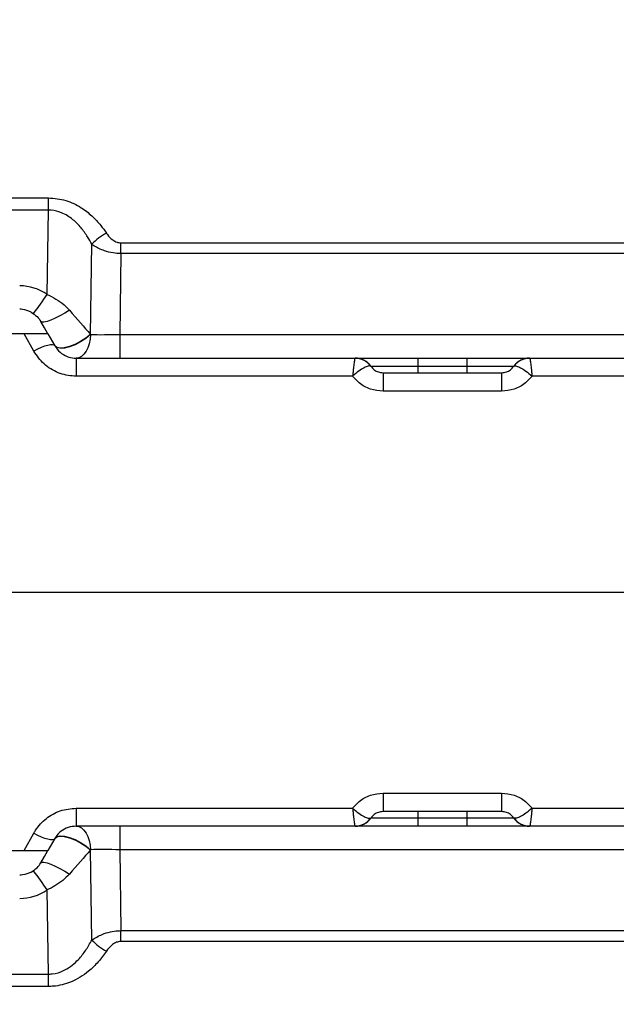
# Model space of a CAD drawing. Extents: x 0 to 16820, y 0 to 11880.
# Tile 45 of 84: x 8684 to 8807, y 6317 to 6519. Entities that reach past the tile are written whole.
import ezdxf

# ---------------------------------------------------------------- set-up
doc = ezdxf.new("R2010")
doc.units = 0
doc.header["$LTSCALE"] = 20
doc.layers.get('0').update_dxf_attribs({"linetype": 'CONTINUOUS'})
doc.styles.add('SLDTEXTSTYLE0', font='TXT', dxfattribs={"width": 0.605})
doc.dimstyles.new('SLDDIMSTYLE0', dxfattribs={"dimtxt": 100, "dimasz": 100, "dimexe": 0, "dimexo": 0.0625, "dimgap": 25, "dimtad": 1, "dimdec": 1, "dimrnd": 1e-09, "dimzin": 12, "dimtxsty": 'SLDTEXTSTYLE0', "dimsah": 1, "dimcen": 0, "dimazin": 3, "dimtfac": 1, "dimtofl": 0, "dimtmove": 0, "dimatfit": 3, "dimtolj": 1, "dimtzin": 12})
doc.dimstyles.new('SLDDIMSTYLE1', dxfattribs={"dimtxt": 100, "dimasz": 100, "dimexe": 0, "dimexo": 0.0625, "dimgap": 25, "dimtad": 1, "dimdec": 4, "dimlfac": 20, "dimzin": 12, "dimtxsty": 'SLDTEXTSTYLE0', "dimsah": 1, "dimcen": 0.09, "dimadec": 1, "dimazin": 3, "dimtfac": 1, "dimtofl": 0, "dimtmove": 0, "dimatfit": 3, "dimtolj": 1, "dimtzin": 12})

# ---------------------------------------------------------------- blocks, each defined once
blk = doc.blocks.new('_D')
at = {"color": 7, "linetype": 'CONTINUOUS'}
for q in [(10380.8, 9036.16), (8366, 6401.82)]:
    blk.add_line((9334.36, 7667.96), q, dxfattribs=at)
blk.add_solid([(9334.36, 7667.96), (9407.03, 7738.27), (9383.2, 7756.5)], dxfattribs=at)
at = {"color": 7, "linetype": 'CONTINUOUS', "insert": (10032.55, 8792.98), "char_height": 100, "attachment_point": 1, "rotation": 52.5905, "style": 'SLDTEXTSTYLE0'}
blk.add_mtext('R1594', dxfattribs=at)
blk = doc.blocks.new('_D_1')
at = {"color": 7, "linetype": 'CONTINUOUS'}
blk.add_line((11867.49, 8642.4), (8366, 6401.82), dxfattribs=at)
blk.add_solid([(11867.49, 8642.4), (11775.17, 8601.13), (11791.34, 8575.86)], dxfattribs=at)
at = {"color": 7, "linetype": 'CONTINUOUS', "insert": (9875.65, 7520.81), "char_height": 100, "attachment_point": 1, "rotation": 32.6149, "style": 'SLDTEXTSTYLE0'}
blk.add_mtext('R4157', dxfattribs=at)
blk = doc.blocks.new('_D_2')
at = {"color": 7, "linetype": 'CONTINUOUS'}
for p, q in [((4232.76, 7130.62), (3693.35, 7225.73)), ((8406, 6401.82), (13110.72, 6401.82))]:
    blk.add_line(p, q, dxfattribs=at)
blk.add_arc((8366, 6401.82), 4714.73, 0, 170, dxfattribs=at)
for points in [[(3722.9, 7220.52), (3756.05, 7316.05), (3726.56, 7321.58)], [(13080.72, 6401.82), (13094.66, 6501.97), (13064.66, 6501.66)]]:
    blk.add_solid(points, dxfattribs=at)
at = {"color": 7, "linetype": 'CONTINUOUS', "insert": (8646.6, 11239.4), "char_height": 100, "attachment_point": 1, "rotation": 355, "style": 'SLDTEXTSTYLE0'}
blk.add_mtext('170°', dxfattribs=at)
blk = doc.blocks.new('_D_3')
at = {"color": 7, "linetype": 'CONTINUOUS'}
for p, q in [((8406, 6401.82), (13085.4, 6401.82)), ((4232.76, 5673.02), (3718.3, 5582.3))]:
    blk.add_line(p, q, dxfattribs=at)
blk.add_arc((8366, 6401.82), 4689.4, 190, 0, dxfattribs=at)
for points in [[(13055.4, 6401.82), (13039.33, 6301.99), (13069.33, 6301.67)], [(3747.84, 5587.51), (3751.51, 5486.46), (3781, 5491.99)]]:
    blk.add_solid(points, dxfattribs=at)
at = {"color": 7, "linetype": 'CONTINUOUS', "insert": (8621.93, 1846.3), "char_height": 100, "attachment_point": 1, "rotation": 5, "style": 'SLDTEXTSTYLE0'}
blk.add_mtext('170°', dxfattribs=at)

msp = doc.modelspace()

# ---------------------------------------------------------------- linework, layer by layer
at = {"color": 8, "linetype": 'CONTINUOUS'}
for p, q in [((8661.7676033, 6482.6910643), (8690.2262582, 6482.6910643)), ((8690.2262582, 6480.1517649), (8690.2262582, 6482.6910643)), ((8690.2262582, 6480.1517649), (8661.7676033, 6480.1517649)), ((8689.9767531, 6462.9029928), (8690.2262582, 6480.1517649)), ((8698.8548649, 6454.6848013), (8699.122162, 6473.1640293)), ((8705.0924016, 6473.4754337), (8836.9014574, 6473.4754337)), ((8705.0924016, 6471.2453856), (8705.0924016, 6473.4754337)), ((8705.0924016, 6471.2453856), (8704.8522843, 6454.6452983)), ((8836.9014574, 6471.2453856), (8705.0924016, 6471.2453856)), ((8687.2234358, 6451.274339), (8685.2366639, 6454.8197946)), ((8704.8522843, 6454.6452983), (8704.8522843, 6449.8197956)), ((8704.8522843, 6454.6452983), (8837.1415747, 6454.6452983)), ((8695.8836926, 6449.8197956), (8695.8836926, 6446.122825)), ((8756.3818706, 6448.1055102), (8756.2889768, 6448.181372)), ((8765.9969343, 6449.8197956), (8765.9969343, 6448.1055102)), ((8775.9969248, 6449.8197956), (8775.9969248, 6448.1055102)), ((8785.6119884, 6448.1055102), (8785.7048525, 6448.181372)), ((8765.9969343, 6448.1055102), (8756.3818706, 6448.1055102)), ((8758.8438107, 6446.819797), (8758.8438107, 6443.0319181)), ((8765.9969343, 6448.1055102), (8765.9969343, 6446.819797)), ((8775.9969248, 6448.1055102), (8765.9969343, 6448.1055102)), ((8785.6119884, 6448.1055102), (8775.9969248, 6448.1055102)), ((8775.9969248, 6448.1055102), (8775.9969248, 6446.819797)), ((8783.1500484, 6446.819797), (8783.1500484, 6443.0319181)), ((8752.5988234, 6446.122825), (8695.8836926, 6446.122825)), ((8846.1101664, 6446.122825), (8789.3950356, 6446.122825)), ((8783.1500484, 6443.0319181), (8758.8438107, 6443.0319181)), ((8603.7237359, 6401.8197952), (8881.6832019, 6401.8197952)), ((8758.8438107, 6360.6076723), (8783.1500484, 6360.6076723)), ((8758.8438107, 6360.6076723), (8758.8438107, 6356.8197934)), ((8783.1500484, 6360.6076723), (8783.1500484, 6356.8197934)), ((8695.8836926, 6357.5167654), (8752.5988234, 6357.5167654)), ((8695.8836926, 6357.5167654), (8695.8836926, 6353.8197948)), ((8789.3950356, 6357.5167654), (8846.1101664, 6357.5167654)), ((8756.2889768, 6355.4582185), (8756.3818706, 6355.5340803)), ((8756.3818706, 6355.5340803), (8765.9969343, 6355.5340803)), ((8765.9969343, 6356.8197934), (8765.9969343, 6355.5340803)), ((8765.9969343, 6355.5340803), (8765.9969343, 6353.8197948)), ((8765.9969343, 6355.5340803), (8775.9969248, 6355.5340803)), ((8775.9969248, 6356.8197934), (8775.9969248, 6355.5340803)), ((8775.9969248, 6355.5340803), (8785.6119884, 6355.5340803)), ((8775.9969248, 6355.5340803), (8775.9969248, 6353.8197948)), ((8785.6119884, 6355.5340803), (8785.7048525, 6355.4582185)), ((8704.8522843, 6353.8197948), (8704.8522843, 6348.9942922)), ((8685.2366639, 6348.8197958), (8687.2234358, 6352.3652515)), ((8699.122162, 6330.4755612), (8698.8548649, 6348.9547892)), ((8837.1415747, 6348.9942922), (8704.8522843, 6348.9942922)), ((8704.8522843, 6348.9942922), (8705.0924016, 6332.3942049)), ((8690.2262582, 6323.4878255), (8689.9767531, 6340.7365976)), ((8705.0924016, 6332.3942049), (8836.9014574, 6332.3942049)), ((8705.0924016, 6330.1641567), (8705.0924016, 6332.3942049)), ((8836.9014574, 6330.1641567), (8705.0924016, 6330.1641567)), ((8661.7676033, 6323.4878255), (8690.2262582, 6323.4878255)), ((8690.2262582, 6320.9485261), (8690.2262582, 6323.4878255)), ((8690.2262582, 6320.9485261), (8661.7676033, 6320.9485261))]:
    msp.add_line(p, q, dxfattribs=at)
at = {"color": 7, "linetype": 'CONTINUOUS'}
for p, q in [((8685.2366639, 6454.8197946), (8666.7571975, 6454.8197946)), ((8690.1101781, 6454.8197946), (8691.5535642, 6452.319797)), ((8695.8836926, 6449.8197956), (8753.091277, 6449.8197956)), ((8753.1479014, 6449.8197956), (8765.9969343, 6449.8197956)), ((8765.9969343, 6449.8197956), (8775.9969248, 6449.8197956)), ((8775.9969248, 6449.8197956), (8788.8115658, 6449.8197956)), ((8788.902582, 6449.8197956), (8846.1101664, 6449.8197956)), ((8758.8438107, 6446.819797), (8783.1500484, 6446.819797)), ((8783.1500484, 6356.8197934), (8758.8438107, 6356.8197934)), ((8753.091277, 6353.8197948), (8695.8836926, 6353.8197948)), ((8765.9969343, 6353.8197948), (8753.1822933, 6353.8197948)), ((8775.9969248, 6353.8197948), (8765.9969343, 6353.8197948)), ((8788.8459576, 6353.8197948), (8775.9969248, 6353.8197948)), ((8846.1101664, 6353.8197948), (8788.902582, 6353.8197948)), ((8691.5535642, 6351.3197935), (8690.1101781, 6348.8197958)), ((8666.7571975, 6348.8197958), (8685.2366639, 6348.8197958))]:
    msp.add_line(p, q, dxfattribs=at)
at = {"color": 8, "linetype": 'CONTINUOUS', "flags": 128}
for points in [[(8694.5303692, 6459.6315546), (8693.5710622, 6459.0436964), (8692.5821615, 6458.4958366), (8691.6146291, 6458.0162166), (8690.7183541, 6457.6295576), (8689.9395002, 6457.355786), (8689.318241, 6457.209017), (8688.8865842, 6457.1968092), (8688.666792, 6457.3197959)], [(8698.8548649, 6454.6848013), (8697.9064358, 6453.9154431), (8696.8181146, 6453.2110652), (8695.6641389, 6452.6197276), (8694.5232464, 6452.181775), (8693.4732808, 6451.9270955), (8692.5859166, 6451.8730639), (8691.9216527, 6452.0233645), (8691.5258778, 6452.3677452)], [(8698.873104, 6454.6367413), (8697.9239596, 6453.8689925), (8696.8358768, 6453.1660004), (8695.6829442, 6452.5756499), (8694.543661, 6452.1381444), (8693.4956623, 6451.8832861), (8692.6102949, 6451.8284275), (8691.9479085, 6451.9773124), (8691.5535642, 6452.319797)], [(8698.873104, 6454.6367413), (8698.7974061, 6453.6877422), (8698.6149265, 6452.7802466), (8698.3322812, 6451.9475324), (8697.9598416, 6451.2201248), (8697.5113167, 6450.624693), (8697.0030976, 6450.1830748), (8696.4538408, 6449.9114564), (8695.8836926, 6449.8197956)], [(8691.5535642, 6452.319797), (8691.3722767, 6452.4755961), (8691.0597397, 6452.547375), (8690.6258477, 6452.5328612), (8690.0842799, 6452.4325131), (8689.4522322, 6452.2495082), (8688.7496723, 6451.9896357), (8687.9988028, 6451.6611135), (8687.2234358, 6451.274339)], [(8695.8836926, 6353.8197948), (8696.4538408, 6353.728134), (8697.0030976, 6353.4565157), (8697.5113167, 6353.0148974), (8697.9598416, 6352.4194656), (8698.3322812, 6351.692058), (8698.6149265, 6350.8593439), (8698.7974061, 6349.9518482), (8698.873104, 6349.0028492)], [(8687.2234358, 6352.3652515), (8687.9988028, 6351.9784769), (8688.7496723, 6351.6499548), (8689.4522322, 6351.3900822), (8690.0842799, 6351.2070774), (8690.6258477, 6351.1067292), (8691.0597397, 6351.0922155), (8691.3722767, 6351.1639944), (8691.5535642, 6351.3197935)], [(8691.5258778, 6351.2718453), (8691.9216527, 6351.616226), (8692.5859166, 6351.7665266), (8693.4732808, 6351.7124949), (8694.5232464, 6351.4578155), (8695.6641389, 6351.0198629), (8696.8181146, 6350.4285252), (8697.9064358, 6349.7241473), (8698.8548649, 6348.9547892)], [(8691.5535642, 6351.3197935), (8691.9479085, 6351.662278), (8692.6102949, 6351.811163), (8693.4956623, 6351.7563044), (8694.543661, 6351.5014461), (8695.6829442, 6351.0639405), (8696.8358768, 6350.47359), (8697.9239596, 6349.770598), (8698.873104, 6349.0028492)], [(8688.666792, 6346.3197945), (8688.8865842, 6346.4427812), (8689.318241, 6346.4305735), (8689.9395002, 6346.2838045), (8690.7183541, 6346.0100329), (8691.6146291, 6345.6233738), (8692.5821615, 6345.1437539), (8693.5710622, 6344.5958941), (8694.5303692, 6344.0080358)]]:
    msp.add_lwpolyline(points, dxfattribs=at)
at = {"color": 7, "linetype": 'CONTINUOUS', "flags": 128}
for points in [[(8690.1101781, 6454.8197946), (8689.3923296, 6456.0631289), (8688.666792, 6457.3197959)], [(8688.666792, 6346.3197945), (8689.3923296, 6347.5764616), (8690.1101781, 6348.8197958)]]:
    msp.add_lwpolyline(points, dxfattribs=at)
at = {"color": 7, "linetype": 'CONTINUOUS'}
for centre, radius, start, end in [((8365.9969283, 6401.8197952), 4157, 190, 170), ((8365.9969283, 6401.8197952), 1594, 190, 170), ((8753.0992594, 6445.8197952), 4, 34.849904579, 90), ((8788.8945973, 6445.8197952), 4, 90, 145.150095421), ((8753.0992594, 6357.8197952), 4, 270, 325.150095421), ((8788.8945973, 6357.8197952), 4, 214.849904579, 270)]:
    msp.add_arc(centre, radius, start, end, dxfattribs=at)
at = {"color": 8, "linetype": 'CONTINUOUS'}
for centre, radius, start, end in [((8707.3544844, 6465.4829281), 11.2592383, 117.698083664, 136.983861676), ((8684.3366743, 6454.6452977), 10, 55.666570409, 90), ((8638.858042, 6496.3755609), 61.1026631, 322.227686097, 326.783192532), ((8753.0858799, 6445.8695864), 3.9502129, 35.819284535, 89.921717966), ((8788.9080172, 6445.8694539), 3.9503455, 90.078831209, 144.179732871), ((8753.0858799, 6357.7700041), 3.9502129, 270.078282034, 324.180715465), ((8788.9080172, 6357.7701366), 3.9503455, 215.820267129, 269.921168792), ((8638.858042, 6307.2640296), 61.1026631, 33.216807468, 37.772313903), ((8684.3366743, 6348.9942927), 10, 270, 304.333429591), ((8707.3544844, 6338.1566623), 11.2592383, 223.016138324, 242.301916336)]:
    msp.add_arc(centre, radius, start, end, dxfattribs=at)
for centre, major_axis, ratio, start_param, end_param in [((8689.999676, 6465.0111886), (-14.7558246, 16.9719826), 0.0051745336, 1.8888286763, 2.2203797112), ((8704.6404749, 6439.652581), (-9.6352478, 25.2766889), 0.002384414, 0.932986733, 0.9353497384), ((8704.8598634, 6454.8197952), (10.0020923, 0.0723817), 0.017439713, 4.0705707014, 4.7115057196), ((8689.999676, 6338.6284018), (14.7558246, 16.9719826), 0.0051745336, 0.9212129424, 1.2527639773), ((8704.6404749, 6363.9870095), (9.6352478, 25.2766889), 0.002384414, 2.2062429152, 2.2086059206), ((8704.8598634, 6348.8197952), (10.0020923, -0.0723817), 0.017439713, 1.5716795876, 2.2126146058)]:
    msp.add_ellipse(centre, major_axis=major_axis, ratio=ratio, start_param=start_param, end_param=end_param, dxfattribs=at)
for points, knots in [([(8690.2262582, 6482.6910643), (8691.4344082, 6482.5803419), (8693.853766, 6482.3586169), (8696.8384641, 6480.8578416), (8699.1751638, 6479.035286), (8700.8569438, 6477.2341847), (8701.7461768, 6475.9804834), (8702.1210505, 6475.451961)], [0, 0, 0, 0, 0.236583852, 0.473766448, 0.666347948, 0.8593424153, 1, 1, 1, 1]), ([(8699.122162, 6473.1640293), (8698.8439179, 6473.6742354), (8698.1978793, 6474.858853), (8696.9586321, 6476.5929482), (8695.2345977, 6478.3598664), (8693.1547275, 6479.6694924), (8691.3205888, 6480.1297027), (8690.4095523, 6480.1480696), (8690.2262582, 6480.1517649)], [0, 0, 0, 0, 0.150830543, 0.3502046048, 0.5490208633, 0.7792513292, 0.9555869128, 1, 1, 1, 1]), ([(8702.1210505, 6475.451961), (8702.1911411, 6475.3511995), (8702.5462209, 6474.8407407), (8703.2053703, 6474.1433423), (8704.2050183, 6473.565506), (8704.8190001, 6473.5031849), (8705.0924016, 6473.4754337)], [0, 0, 0, 0, 0.1043723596, 0.5287512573, 0.7901563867, 1, 1, 1, 1]), ([(8705.0924016, 6471.2453856), (8704.5518689, 6471.2740536), (8703.3866951, 6471.3358504), (8701.4470065, 6471.8562669), (8700.0310915, 6472.5440381), (8699.2644546, 6473.0669699), (8699.122162, 6473.1640293)], [0, 0, 0, 0, 0.2390474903, 0.5152914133, 0.9100350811, 1, 1, 1, 1]), ([(8689.9767531, 6462.9029928), (8690.5817473, 6462.5987505), (8691.8092222, 6461.9814722), (8693.3444969, 6460.8713123), (8694.1720358, 6460.0061704), (8694.5303692, 6459.6315546)], [0, 0, 0, 0, 0.3552802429, 0.7208293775, 1, 1, 1, 1]), ([(8695.8836926, 6446.122825), (8695.7526167, 6446.1245099), (8694.5112484, 6446.140467), (8692.1340379, 6446.6737479), (8689.1555328, 6448.4769902), (8687.8693508, 6450.3391635), (8687.2234358, 6451.274339)], [0, 0, 0, 0, 0.036930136, 0.3497506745, 0.6734475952, 1, 1, 1, 1]), ([(8753.091277, 6449.8197956), (8753.0710867, 6449.7688954), (8753.0314347, 6449.6689315), (8752.9139419, 6448.8919283), (8752.7929676, 6447.9202847), (8752.6849707, 6446.9538994), (8752.6281573, 6446.4105175), (8752.5993102, 6446.1275988), (8752.5988234, 6446.122825)], [0, 0, 0, 0, 0.2469159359, 0.4849225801, 0.7348171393, 0.8643423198, 0.9977109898, 1, 1, 1, 1]), ([(8756.2889768, 6448.181372), (8756.1367282, 6448.2037825), (8755.8378779, 6448.2477723), (8754.9533205, 6447.8798914), (8753.8545194, 6447.1909305), (8753.0192746, 6446.5062847), (8752.6024391, 6446.1261226), (8752.5988234, 6446.122825)], [0, 0, 0, 0, 0.24730578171, 0.4854390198, 0.73543128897, 0.997705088, 1, 1, 1, 1]), ([(8785.7048525, 6448.181372), (8785.8571132, 6448.2037827), (8786.1559864, 6448.2477729), (8787.0405366, 6447.8798914), (8788.1393403, 6447.1909304), (8788.9745844, 6446.5062847), (8789.3914199, 6446.1261226), (8789.3950356, 6446.122825)], [0, 0, 0, 0, 0.2473069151, 0.4854397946, 0.7354316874, 0.9977050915, 1, 1, 1, 1]), ([(8788.902582, 6449.8197956), (8788.9227723, 6449.7688954), (8788.9624244, 6449.6689315), (8789.0799172, 6448.8919283), (8789.2008914, 6447.9202847), (8789.3088884, 6446.9538994), (8789.3657017, 6446.4105175), (8789.3945489, 6446.1275988), (8789.3950356, 6446.122825)], [0, 0, 0, 0, 0.2469159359, 0.4849225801, 0.7348171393, 0.8643423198, 0.9977109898, 1, 1, 1, 1]), ([(8758.8438107, 6443.0319181), (8757.9664648, 6443.1208132), (8756.2065851, 6443.299129), (8754.0425598, 6444.516694), (8753.0314863, 6445.6414952), (8752.5988234, 6446.122825)], [0, 0, 0, 0, 0.3625346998, 0.7272131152, 1, 1, 1, 1]), ([(8789.3950356, 6446.122825), (8788.9623727, 6445.6414952), (8787.9512993, 6444.516694), (8785.787274, 6443.299129), (8784.0273943, 6443.1208132), (8783.1500484, 6443.0319181)], [0, 0, 0, 0, 0.2727868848, 0.6374653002, 1, 1, 1, 1]), ([(8752.5988234, 6357.5167654), (8753.0314863, 6357.9980952), (8754.0425598, 6359.1228964), (8756.2065851, 6360.3404614), (8757.9664648, 6360.5187772), (8758.8438107, 6360.6076723)], [0, 0, 0, 0, 0.2727868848, 0.6374653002, 1, 1, 1, 1]), ([(8783.1500484, 6360.6076723), (8784.0273943, 6360.5187772), (8785.787274, 6360.3404614), (8787.9512993, 6359.1228964), (8788.9623727, 6357.9980952), (8789.3950356, 6357.5167654)], [0, 0, 0, 0, 0.3625346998, 0.7272131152, 1, 1, 1, 1]), ([(8687.2234358, 6352.3652515), (8687.3434533, 6352.5691699), (8688.0136316, 6353.7078511), (8689.6753674, 6355.50475), (8692.5910537, 6357.1905633), (8694.7882926, 6357.408244), (8695.8836926, 6357.5167654)], [0, 0, 0, 0, 0.0688460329, 0.3844365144, 0.6931201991, 1, 1, 1, 1]), ([(8752.5988234, 6357.5167654), (8752.6024391, 6357.5134679), (8753.0192746, 6357.1333058), (8753.8545194, 6356.44866), (8754.9533205, 6355.7596991), (8755.8378779, 6355.3918181), (8756.1367282, 6355.4358079), (8756.2889768, 6355.4582185)], [0, 0, 0, 0, 0.002294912, 0.264568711, 0.5145609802, 0.7526942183, 1, 1, 1, 1]), ([(8752.5988234, 6357.5167654), (8752.5993102, 6357.5119916), (8752.6281573, 6357.229073), (8752.6849707, 6356.685691), (8752.7929676, 6355.7193057), (8752.9139419, 6354.7476621), (8753.0314347, 6353.970659), (8753.0710867, 6353.8706951), (8753.091277, 6353.8197948)], [0, 0, 0, 0, 0.0022890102, 0.1356576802, 0.2651828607, 0.5150774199, 0.7530840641, 1, 1, 1, 1]), ([(8789.3950356, 6357.5167654), (8789.3914199, 6357.5134679), (8788.9745844, 6357.1333058), (8788.1393403, 6356.44866), (8787.0405366, 6355.759699), (8786.1559864, 6355.3918176), (8785.8571132, 6355.4358077), (8785.7048525, 6355.4582185)], [0, 0, 0, 0, 0.0022949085, 0.2645683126, 0.5145602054, 0.7526930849, 1, 1, 1, 1]), ([(8789.3950356, 6357.5167654), (8789.3945489, 6357.5119916), (8789.3657017, 6357.229073), (8789.3088884, 6356.685691), (8789.2008914, 6355.7193057), (8789.0799172, 6354.7476621), (8788.9624244, 6353.970659), (8788.9227723, 6353.8706951), (8788.902582, 6353.8197948)], [0, 0, 0, 0, 0.0022890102, 0.1356576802, 0.2651828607, 0.5150774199, 0.7530840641, 1, 1, 1, 1]), ([(8694.5303692, 6344.0080358), (8694.0913651, 6343.5568627), (8693.2007302, 6342.64154), (8691.6385908, 6341.5644108), (8690.5105814, 6341.0025141), (8689.9767531, 6340.7365976)], [0, 0, 0, 0, 0.3386352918, 0.6870104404, 1, 1, 1, 1]), ([(8699.122162, 6330.4755612), (8699.7905278, 6330.8892927), (8700.9193505, 6331.588056), (8702.8204084, 6332.1707826), (8704.1572352, 6332.3710313), (8704.8918138, 6332.3892343), (8705.0924016, 6332.3942049)], [0, 0, 0, 0, 0.39944626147, 0.67463648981, 0.91115458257, 1, 1, 1, 1]), ([(8690.2262582, 6323.4878255), (8690.4832732, 6323.4954388), (8691.5570436, 6323.5272457), (8692.7111337, 6323.8864744), (8694.0468565, 6324.5467896), (8695.1285136, 6325.2602385), (8696.5736971, 6326.6145883), (8697.9453251, 6328.3554852), (8698.7274299, 6329.7644499), (8699.122162, 6330.4755612)], [0, 0, 0, 0, 0.0622450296, 0.2600503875, 0.2862964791, 0.4318735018, 0.5822360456, 0.7891525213, 1, 1, 1, 1]), ([(8705.0924016, 6330.1641567), (8704.9919626, 6330.1604229), (8704.6168493, 6330.1464779), (8703.9175331, 6329.9301173), (8702.9485075, 6329.286363), (8702.4382358, 6328.6088019), (8702.1210505, 6328.1876294)], [0, 0, 0, 0, 0.0773328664, 0.288817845, 0.55792861, 1, 1, 1, 1]), ([(8702.1210505, 6328.1876294), (8701.5850495, 6327.4459039), (8700.5138777, 6325.9636014), (8698.6711356, 6324.171165), (8696.7384903, 6322.7788336), (8694.3934007, 6321.5855337), (8692.123544, 6320.9994635), (8690.5688057, 6320.9577227), (8690.2262582, 6320.9485261)], [0, 0, 0, 0, 0.1982492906, 0.3961915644, 0.5454266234, 0.6944148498, 0.9326719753, 1, 1, 1, 1])]:
    msp.add_open_spline(points, degree=3, knots=knots, dxfattribs=at)
at = {"color": 7, "linetype": 'CONTINUOUS'}
for points, knots in [([(8686.6616322, 6459.2463633), (8686.0888407, 6459.4861332), (8685.3393068, 6459.7998872), (8684.5279776, 6459.8464384), (8684.3366636, 6459.8574153)], [0, 0, 0, 0, 0.76419688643, 1, 1, 1, 1]), ([(8686.6616322, 6459.2463633), (8687.0974951, 6458.9725536), (8687.8948682, 6458.4716426), (8688.4259927, 6457.679111), (8688.666792, 6457.3197959)], [0, 0, 0, 0, 0.5466236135, 1, 1, 1, 1]), ([(8690.1101781, 6454.8197946), (8690.0660223, 6454.8197946), (8689.9776261, 6454.8197946), (8689.2452475, 6454.8197946), (8688.1535565, 6454.8197946), (8686.7748622, 6454.8197946), (8685.7596694, 6454.8197946), (8685.2366639, 6454.8197946)], [0, 0, 0, 0, 0.1972173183, 0.3948129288, 0.586435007, 0.7869402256, 1, 1, 1, 1]), ([(8691.5535642, 6452.319797), (8691.8730441, 6451.8682465), (8692.5001731, 6450.9818671), (8693.9461974, 6450.1184348), (8695.0729011, 6449.858042), (8695.6951414, 6449.8219463), (8695.818144, 6449.8205433), (8695.8836926, 6449.8197956)], [0, 0, 0, 0, 0.3349043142, 0.6574066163, 0.9324124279, 0.9639822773, 1, 1, 1, 1]), ([(8756.3818706, 6448.1055102), (8756.5752435, 6447.873423), (8756.9611825, 6447.4102168), (8757.8393482, 6446.9202185), (8758.5131475, 6446.8528552), (8758.8438107, 6446.819797)], [0, 0, 0, 0, 0.3383569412, 0.6753024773, 1, 1, 1, 1]), ([(8783.1500484, 6446.819797), (8783.4807115, 6446.8528552), (8784.1545109, 6446.9202185), (8785.0326765, 6447.4102168), (8785.4186156, 6447.873423), (8785.6119884, 6448.1055102)], [0, 0, 0, 0, 0.32469752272, 0.66164305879, 1, 1, 1, 1]), ([(8758.8438107, 6356.8197934), (8758.5131475, 6356.7867353), (8757.8393482, 6356.719372), (8756.9611825, 6356.2293736), (8756.5752435, 6355.7661674), (8756.3818706, 6355.5340803)], [0, 0, 0, 0, 0.32469752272, 0.66164305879, 1, 1, 1, 1]), ([(8785.6119884, 6355.5340803), (8785.4186156, 6355.7661674), (8785.0326765, 6356.2293736), (8784.1545109, 6356.719372), (8783.4807115, 6356.7867353), (8783.1500484, 6356.8197934)], [0, 0, 0, 0, 0.3383569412, 0.6753024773, 1, 1, 1, 1]), ([(8695.8836926, 6353.8197948), (8695.3345895, 6353.7664589), (8694.2245079, 6353.6586335), (8692.761336, 6352.8295694), (8691.9431156, 6351.9624256), (8691.6134829, 6351.4186397), (8691.5535642, 6351.3197935)], [0, 0, 0, 0, 0.3000627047, 0.6066147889, 0.9284927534, 1, 1, 1, 1]), ([(8685.2366639, 6348.8197958), (8685.8491182, 6348.8197958), (8687.0773936, 6348.8197958), (8688.6589266, 6348.8197958), (8689.6881747, 6348.8197958), (8690.0728631, 6348.8197958), (8690.1013667, 6348.8197958), (8690.1101781, 6348.8197958)], [0, 0, 0, 0, 0.2493600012, 0.5000907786, 0.7185790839, 0.9130032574, 1, 1, 1, 1]), ([(8686.6616322, 6344.3932271), (8687.0974951, 6344.6670369), (8687.8948682, 6345.1679479), (8688.4259927, 6345.9604794), (8688.666792, 6346.3197945)], [0, 0, 0, 0, 0.5466236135, 1, 1, 1, 1]), ([(8686.6616322, 6344.3932271), (8686.0888407, 6344.1534573), (8685.3393068, 6343.8397032), (8684.5279776, 6343.7931521), (8684.3366636, 6343.7821752)], [0, 0, 0, 0, 0.76419688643, 1, 1, 1, 1])]:
    msp.add_open_spline(points, degree=3, knots=knots, dxfattribs=at)

# ---------------------------------------------------------------- dimensions: what is measured, and where the dimension line sits
for base, line1, line2, picture, middle in [((8776.9122976, 11098.6039576), ((7345.1676267, 6401.8197952), (8365.9969283, 6401.8197952)), ((4272.1510991, 7123.6752698), (6796.21337, 6678.6149904)), '_D_2', (8776.9122976, 11098.6039576)), ((8774.7050665, 1730.2643988), ((4272.1510991, 5679.9643207), (6796.21337, 6125.0246)), ((7345.1676267, 6401.8197952), (8365.9969283, 6401.8197952)), '_D_3', (8774.7050665, 1730.2643988))]:
    dim = msp.add_angular_dim_2l(base=base, line1=line1, line2=line2, dimstyle='SLDDIMSTYLE1', dxfattribs=at)
    dim.commit()
    dim.dimension.update_dxf_attribs({"geometry": picture, "text_midpoint": middle, "dimtype": 162})
for mpoint, picture, middle in [((9334.3644854, 7667.9557573), '_D', (10258.4359328, 8876.1747058)), ((11867.4903821, 8642.3984244), '_D_1', (10116.7438552, 7522.1093098))]:
    dim = msp.add_radius_dim(center=(8365.9969283, 6401.8197952), mpoint=mpoint, dimstyle='SLDDIMSTYLE0', dxfattribs=at)
    dim.commit()
    dim.dimension.update_dxf_attribs({"geometry": picture, "text_midpoint": middle, "dimtype": 164})

doc.saveas('drawing.dxf')
